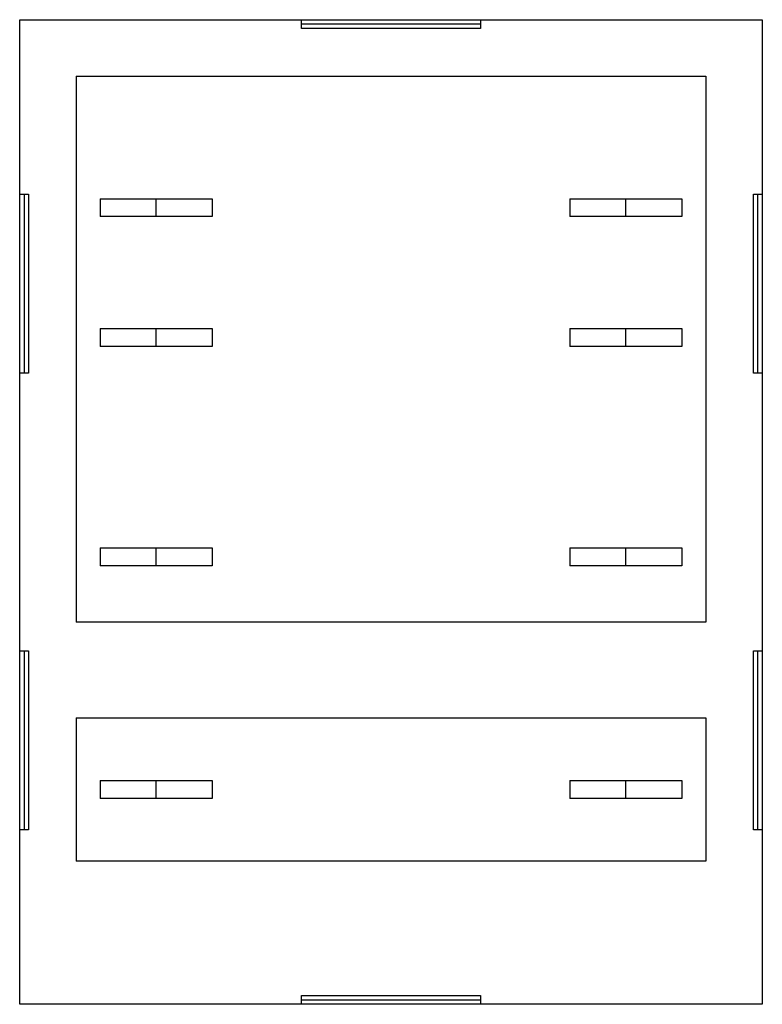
# Model space of a CAD drawing. Header units: millimetres. Extents: x -21.1 to 0, y 0 to 27.9.
import ezdxf

# ---------------------------------------------------------------- set-up
doc = ezdxf.new("R2010")
doc.units = ezdxf.units.MM

msp = doc.modelspace()

# ---------------------------------------------------------------- linework, layer by layer
at = {"color": 7, "linetype": 'Continuous', "lineweight": 25}
for p, q in [((-21.082, 0), (-21.082, 27.94)), ((-21.082, 27.94), (0, 27.94)), ((-13.081, 27.686), (-13.081, 27.94)), ((-8.001, 27.813), (-13.081, 27.813)), ((-8.001, 27.686), (-13.081, 27.686)), ((-8.001, 27.94), (-8.001, 27.686)), ((0, 27.94), (0, 0)), ((-19.482, 26.34), (-1.6, 26.34)), ((-19.482, 26.34), (-19.482, 10.846)), ((-1.6, 26.34), (-1.6, 10.846)), ((-21.082, 22.987), (-20.828, 22.987)), ((-20.955, 22.987), (-20.955, 17.907)), ((-20.828, 22.987), (-20.828, 17.907)), ((-0.254, 22.987), (0, 22.987)), ((-0.254, 17.907), (-0.254, 22.987)), ((-0.127, 17.907), (-0.127, 22.987)), ((-18.796, 22.86), (-18.796, 22.352)), ((-18.796, 22.86), (-15.621, 22.86)), ((-17.209, 22.352), (-17.209, 22.86)), ((-15.621, 22.86), (-15.621, 22.352)), ((-5.461, 22.86), (-5.461, 22.352)), ((-5.461, 22.86), (-2.286, 22.86)), ((-3.873, 22.352), (-3.873, 22.86)), ((-2.286, 22.86), (-2.286, 22.352)), ((-18.796, 19.177), (-18.796, 18.669)), ((-18.796, 19.177), (-15.621, 19.177)), ((-17.209, 18.669), (-17.209, 19.177)), ((-15.621, 19.177), (-15.621, 18.669)), ((-5.461, 19.177), (-5.461, 18.669)), ((-5.461, 19.177), (-2.286, 19.177)), ((-3.873, 18.669), (-3.873, 19.177)), ((-2.286, 19.177), (-2.286, 18.669)), ((-20.828, 17.907), (-21.082, 17.907)), ((0, 17.907), (-0.254, 17.907)), ((-18.796, 12.954), (-18.796, 12.446)), ((-18.796, 12.954), (-15.621, 12.954)), ((-17.209, 12.446), (-17.209, 12.954)), ((-15.621, 12.954), (-15.621, 12.446)), ((-5.461, 12.954), (-5.461, 12.446)), ((-5.461, 12.954), (-2.286, 12.954)), ((-3.873, 12.446), (-3.873, 12.954)), ((-2.286, 12.954), (-2.286, 12.446)), ((-1.6, 10.846), (-19.482, 10.846)), ((-21.082, 10.033), (-20.828, 10.033)), ((-20.955, 10.033), (-20.955, 4.953)), ((-20.828, 10.033), (-20.828, 4.953)), ((-0.254, 10.033), (0, 10.033)), ((-0.254, 4.953), (-0.254, 10.033)), ((-0.127, 4.953), (-0.127, 10.033)), ((-19.482, 8.128), (-1.6, 8.128)), ((-19.482, 8.128), (-19.482, 4.064)), ((-1.6, 8.128), (-1.6, 4.064)), ((-18.796, 6.35), (-18.796, 5.842)), ((-18.796, 6.35), (-15.621, 6.35)), ((-17.209, 5.842), (-17.209, 6.35)), ((-15.621, 6.35), (-15.621, 5.842)), ((-5.461, 6.35), (-5.461, 5.842)), ((-5.461, 6.35), (-2.286, 6.35)), ((-3.873, 5.842), (-3.873, 6.35)), ((-2.286, 6.35), (-2.286, 5.842)), ((-20.828, 4.953), (-21.082, 4.953)), ((0, 4.953), (-0.254, 4.953)), ((-1.6, 4.064), (-19.482, 4.064)), ((-13.081, 0.254), (-8.001, 0.254)), ((-13.081, 0), (-13.081, 0.254)), ((-13.081, 0.127), (-8.001, 0.127)), ((-8.001, 0.254), (-8.001, 0)), ((0, 0), (-21.082, 0))]:
    msp.add_line(p, q, dxfattribs=at)
for points in [[(-17.209, 22.352), (-17.416, 22.352), (-17.624, 22.352), (-18.008, 22.352), (-18.184, 22.352), (-18.478, 22.352), (-18.596, 22.352), (-18.755, 22.352), (-18.796, 22.352), (-18.796, 22.352)], [(-15.621, 22.352), (-15.621, 22.352), (-15.662, 22.352), (-15.821, 22.352), (-15.939, 22.352), (-16.233, 22.352), (-16.409, 22.352), (-16.793, 22.352), (-17.001, 22.352), (-17.209, 22.352)], [(-3.873, 22.352), (-4.081, 22.352), (-4.289, 22.352), (-4.673, 22.352), (-4.849, 22.352), (-5.143, 22.352), (-5.261, 22.352), (-5.42, 22.352), (-5.461, 22.352), (-5.461, 22.352)], [(-2.286, 22.352), (-2.286, 22.352), (-2.327, 22.352), (-2.486, 22.352), (-2.604, 22.352), (-2.898, 22.352), (-3.074, 22.352), (-3.458, 22.352), (-3.666, 22.352), (-3.873, 22.352)], [(-17.209, 18.669), (-17.416, 18.669), (-17.624, 18.669), (-18.008, 18.669), (-18.184, 18.669), (-18.478, 18.669), (-18.596, 18.669), (-18.755, 18.669), (-18.796, 18.669), (-18.796, 18.669)], [(-15.621, 18.669), (-15.621, 18.669), (-15.662, 18.669), (-15.821, 18.669), (-15.939, 18.669), (-16.233, 18.669), (-16.409, 18.669), (-16.793, 18.669), (-17.001, 18.669), (-17.209, 18.669)], [(-3.873, 18.669), (-4.081, 18.669), (-4.289, 18.669), (-4.673, 18.669), (-4.849, 18.669), (-5.143, 18.669), (-5.261, 18.669), (-5.42, 18.669), (-5.461, 18.669), (-5.461, 18.669)], [(-2.286, 18.669), (-2.286, 18.669), (-2.327, 18.669), (-2.486, 18.669), (-2.604, 18.669), (-2.898, 18.669), (-3.074, 18.669), (-3.458, 18.669), (-3.666, 18.669), (-3.873, 18.669)], [(-17.209, 12.446), (-17.416, 12.446), (-17.624, 12.446), (-18.008, 12.446), (-18.184, 12.446), (-18.478, 12.446), (-18.596, 12.446), (-18.755, 12.446), (-18.796, 12.446), (-18.796, 12.446)], [(-15.621, 12.446), (-15.621, 12.446), (-15.662, 12.446), (-15.821, 12.446), (-15.939, 12.446), (-16.233, 12.446), (-16.409, 12.446), (-16.793, 12.446), (-17.001, 12.446), (-17.209, 12.446)], [(-3.873, 12.446), (-4.081, 12.446), (-4.289, 12.446), (-4.673, 12.446), (-4.849, 12.446), (-5.143, 12.446), (-5.261, 12.446), (-5.42, 12.446), (-5.461, 12.446), (-5.461, 12.446)], [(-2.286, 12.446), (-2.286, 12.446), (-2.327, 12.446), (-2.486, 12.446), (-2.604, 12.446), (-2.898, 12.446), (-3.074, 12.446), (-3.458, 12.446), (-3.666, 12.446), (-3.873, 12.446)], [(-17.209, 5.842), (-17.416, 5.842), (-17.624, 5.842), (-18.008, 5.842), (-18.184, 5.842), (-18.478, 5.842), (-18.596, 5.842), (-18.755, 5.842), (-18.796, 5.842), (-18.796, 5.842)], [(-15.621, 5.842), (-15.621, 5.842), (-15.662, 5.842), (-15.821, 5.842), (-15.939, 5.842), (-16.233, 5.842), (-16.409, 5.842), (-16.793, 5.842), (-17.001, 5.842), (-17.209, 5.842)], [(-3.873, 5.842), (-4.081, 5.842), (-4.289, 5.842), (-4.673, 5.842), (-4.849, 5.842), (-5.143, 5.842), (-5.261, 5.842), (-5.42, 5.842), (-5.461, 5.842), (-5.461, 5.842)], [(-2.286, 5.842), (-2.286, 5.842), (-2.327, 5.842), (-2.486, 5.842), (-2.604, 5.842), (-2.898, 5.842), (-3.074, 5.842), (-3.458, 5.842), (-3.666, 5.842), (-3.873, 5.842)]]:
    msp.add_open_spline(points, degree=3, knots=[0, 0, 0, 0, 0.25, 0.25, 0.5, 0.5, 0.75, 0.75, 1, 1, 1, 1], dxfattribs=at)

doc.saveas('drawing.dxf')
